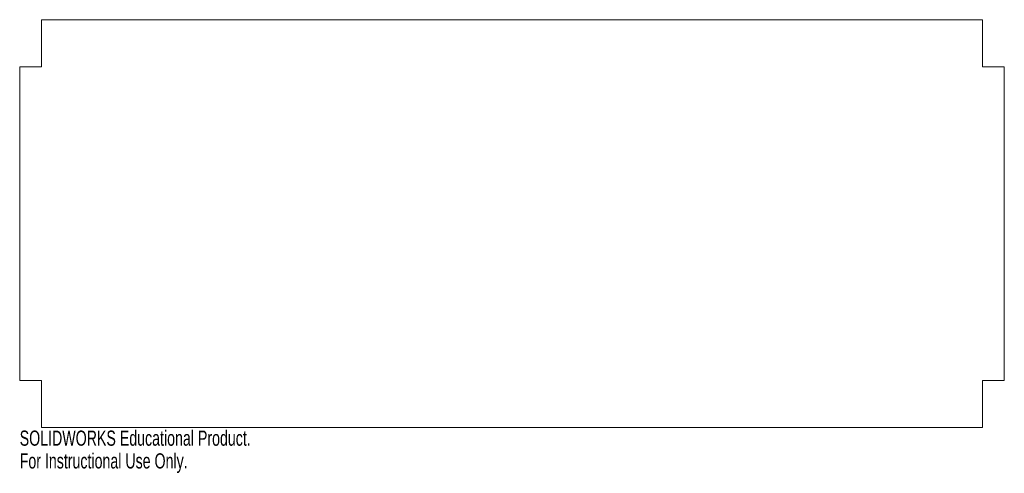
# Model space of a CAD drawing. Header units: millimetres. Extents: x 0 to 314, y -145 to 0.
import ezdxf

# ---------------------------------------------------------------- set-up
doc = ezdxf.new("R2010")
doc.units = ezdxf.units.MM
doc.styles.add('SLDTEXTSTYLE0', font='TXT', dxfattribs={"width": 0.7})

msp = doc.modelspace()

# ---------------------------------------------------------------- linework, layer by layer
at = {"color": 7, "linetype": 'Continuous', "lineweight": 15}
for p, q in [((7, 0), (307, 0)), ((7, 0), (7, -15)), ((307, 0), (307, -15)), ((0, -15), (7, -15)), ((0, -15), (0, -115)), ((307, -15), (314, -15)), ((314, -15), (314, -115)), ((0, -115), (7, -115)), ((7, -115), (7, -130)), ((307, -115), (307, -130)), ((307, -115), (314, -115)), ((7, -130), (307, -130))]:
    msp.add_line(p, q, dxfattribs=at)

# ---------------------------------------------------------------- texts
at = {"color": 7, "linetype": 'Continuous', "char_height": 4.8336, "attachment_point": 1, "style": 'SLDTEXTSTYLE0'}
for s, insert in [('SOLIDWORKS Educational Product.', (0, -131.02)), ('For Instructional Use Only.', (0, -138.27))]:
    msp.add_mtext(s, dxfattribs=dict(at, insert=insert))

doc.saveas('drawing.dxf')
